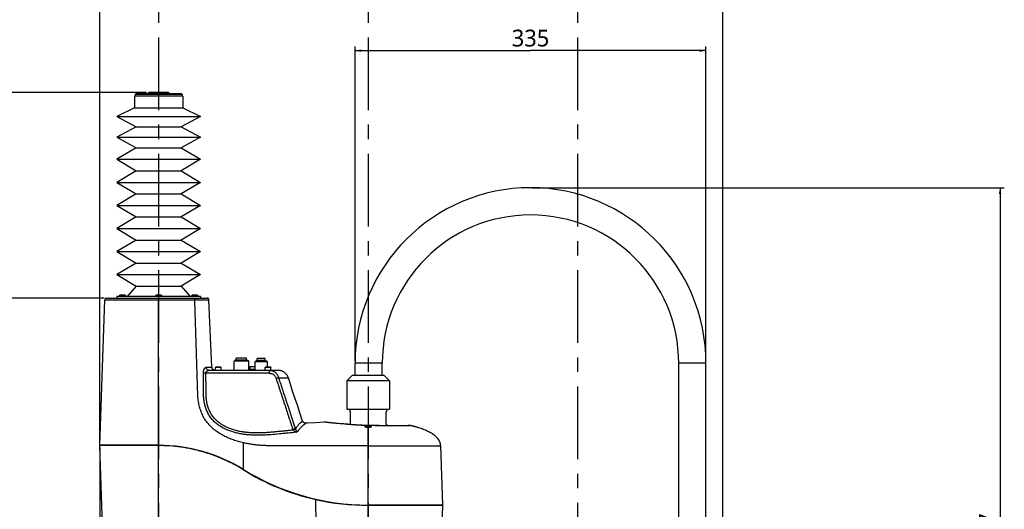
# Model space of a CAD drawing. Header units: millimetres. Extents: x 16 to 3344, y 34 to 2360.
# Tile 13 of 101: x 607 to 1547, y 730 to 1197. Entities that reach past the tile are written whole.
import ezdxf

# ---------------------------------------------------------------- set-up
doc = ezdxf.new("R2010")
doc.units = ezdxf.units.MM
doc.header["$LTSCALE"] = 185.02
doc.linetypes.add('CENTER', pattern=[0.6, 0.375, -0.075, 0.075, -0.075])
doc.layers.get('0').update_dxf_attribs({"linetype": 'CONTINUOUS'})
for name, color, linetype in [('BALLSCREW_PBL5', 7, 'CONTINUOUS'), ('BASE_ASM_PBL3', 7, 'CONTINUOUS'), ('BOX_PBL7', 7, 'CONTINUOUS'), ('DEFAULT_1', 7, 'CENTER'), ('FRONT_VIEW_VBL2', 7, 'CONTINUOUS'), ('TOP_ASM_PBL6', 7, 'CONTINUOUS')]:
    doc.layers.add(name, color=color, linetype=linetype)
doc.styles.get("Standard").update_dxf_attribs({"font": 'malgun.ttf'})
doc.dimstyles.new('DIMSTYLE_2', dxfattribs={"dimtxt": 16, "dimasz": 6, "dimexe": 1, "dimexo": 0.5, "dimgap": 1, "dimtad": 1, "dimdsep": 46, "dimtxsty": 'Standard', "dimblk": '_FILLED', "dimblk1": '_FILLED', "dimblk2": '_FILLED', "dimcen": 0.09, "dimclrt": 134, "dimazin": 2, "dimtp": 0.5, "dimtm": 0.5, "dimtfac": 1, "dimtofl": 0, "dimtmove": 0, "dimatfit": 3, "dimldrblk": '_FILLED', "dimfxl": 1, "dimtolj": 1, "dimarcsym": 0})
doc.dimstyles.new('DIMSTYLE_8', dxfattribs={"dimtxt": 16, "dimasz": 6, "dimexe": 1, "dimexo": 0.5, "dimgap": 1, "dimtad": 1, "dimdsep": 46, "dimtxsty": 'Standard', "dimblk": '_FILLED', "dimblk1": '_FILLED', "dimblk2": '_FILLED', "dimcen": 0.09, "dimclrt": 134, "dimazin": 2, "dimtp": 0.8, "dimtm": 0.8, "dimtfac": 1, "dimtofl": 0, "dimtmove": 0, "dimatfit": 3, "dimldrblk": '_FILLED', "dimfxl": 1, "dimtolj": 1, "dimarcsym": 0})

# ---------------------------------------------------------------- blocks, each defined once
blk = doc.blocks.new('_FILLED')
at = {"color": 0, "linetype": 'ByBlock'}
blk.add_solid([(0, 0), (-1, 0.2), (-1, -0.2)], dxfattribs=at)
blk = doc.blocks.new('*D17')
at = {"color": 134, "transparency": 16777216}
for p, q in [((1319.15, 1026.69), (1769.45, 1026.69)), ((1765.45, 1026.69), (1765.45, 698.19)), ((1765.45, 369.69), (1765.45, 698.19)), ((1428.15, 369.69), (1769.45, 369.69))]:
    blk.add_line(p, q, dxfattribs=at)
at = {"color": 134, "transparency": 16777216, "xscale": 6, "yscale": 6, "zscale": 6}
for p, rotation in [((1765.45, 1026.69), 90), ((1765.45, 369.69), 270)]:
    blk.add_blockref('_FILLED', p, dxfattribs=dict(at, rotation=rotation))
at = {"color": 134, "transparency": 16777216, "insert": (1745.45, 698.19), "char_height": 16, "width": 36.8, "attachment_point": 2, "rotation": 90, "line_spacing_factor": 0.9}
blk.add_mtext('657', dxfattribs=at)
blk = doc.blocks.new('*D22')
at = {"color": 134, "transparency": 16777216}
for p, q in [((950.65, 1117.49), (741.91, 1117.49)), ((745.91, 1117.49), (745.91, 743.59)), ((745.91, 369.69), (745.91, 743.59)), ((1285.65, 369.69), (741.91, 369.69))]:
    blk.add_line(p, q, dxfattribs=at)
at = {"color": 134, "transparency": 16777216, "xscale": 6, "yscale": 6, "zscale": 6}
for p, rotation in [((745.91, 1117.49), 90), ((745.91, 369.69), 270)]:
    blk.add_blockref('_FILLED', p, dxfattribs=dict(at, rotation=rotation))
at = {"color": 134, "transparency": 16777216, "insert": (725.91, 743.59), "char_height": 16, "width": 53.9259, "attachment_point": 2, "rotation": 90, "line_spacing_factor": 0.9}
blk.add_mtext('747.8', dxfattribs=at)
blk = doc.blocks.new('*D24')
at = {"color": 134, "transparency": 16777216}
for p, q in [((910.26, 921.29), (781.91, 921.29)), ((785.91, 921.29), (785.91, 645.49)), ((785.91, 369.69), (785.91, 645.49)), ((1285.65, 369.69), (781.91, 369.69))]:
    blk.add_line(p, q, dxfattribs=at)
at = {"color": 134, "transparency": 16777216, "xscale": 6, "yscale": 6, "zscale": 6}
for p, rotation in [((785.91, 921.29), 90), ((785.91, 369.69), 270)]:
    blk.add_blockref('_FILLED', p, dxfattribs=dict(at, rotation=rotation))
at = {"color": 134, "transparency": 16777216, "insert": (765.91, 645.49), "char_height": 16, "width": 53.9259, "attachment_point": 2, "rotation": 90, "line_spacing_factor": 0.9}
blk.add_mtext('551.6', dxfattribs=at)
blk = doc.blocks.new('*D27')
at = {"color": 134, "transparency": 16777216}
for p, q in [((905.91, 778.99), (905.91, 285.69)), ((1426.15, 367.69), (1426.15, 285.69)), ((905.91, 289.69), (1166.03, 289.69)), ((1426.15, 289.69), (1166.03, 289.69))]:
    blk.add_line(p, q, dxfattribs=at)
at = {"color": 134, "transparency": 16777216, "xscale": 6, "yscale": 6, "zscale": 6, "rotation": 180}
blk.add_blockref('_FILLED', (905.91, 289.69), dxfattribs=at)
at = {"color": 134, "transparency": 16777216, "xscale": 6, "yscale": 6, "zscale": 6}
blk.add_blockref('_FILLED', (1426.15, 289.69), dxfattribs=at)
at = {"color": 134, "transparency": 16777216, "insert": (1166.03, 309.69), "char_height": 16, "width": 66.1926, "attachment_point": 2, "line_spacing_factor": 0.9}
blk.add_mtext('520.24', dxfattribs=at)
blk = doc.blocks.new('*D25')
at = {"color": 134, "transparency": 16777216}
for p, q in [((905.91, 782.99), (905.91, 1241.49)), ((1500.65, 551.19), (1500.65, 1241.49)), ((905.91, 1237.49), (1203.28, 1237.49)), ((1500.65, 1237.49), (1203.28, 1237.49))]:
    blk.add_line(p, q, dxfattribs=at)
at = {"color": 134, "transparency": 16777216, "xscale": 6, "yscale": 6, "zscale": 6, "rotation": 180}
blk.add_blockref('_FILLED', (905.91, 1237.49), dxfattribs=at)
at = {"color": 134, "transparency": 16777216, "xscale": 6, "yscale": 6, "zscale": 6}
blk.add_blockref('_FILLED', (1500.65, 1237.49), dxfattribs=at)
at = {"color": 134, "transparency": 16777216, "insert": (1203.28, 1257.49), "char_height": 16, "width": 66.1926, "attachment_point": 2, "line_spacing_factor": 0.9}
blk.add_mtext('594.74', dxfattribs=at)
blk = doc.blocks.new('*D26')
at = {"color": 134, "transparency": 16777216}
for p, q in [((1149.65, 861.19), (1149.65, 1161.49)), ((1149.65, 1157.49), (1317.15, 1157.49)), ((1484.65, 1157.49), (1317.15, 1157.49)), ((1484.65, 861.19), (1484.65, 1161.49))]:
    blk.add_line(p, q, dxfattribs=at)
at = {"color": 134, "transparency": 16777216, "xscale": 6, "yscale": 6, "zscale": 6, "rotation": 180}
blk.add_blockref('_FILLED', (1149.65, 1157.49), dxfattribs=at)
at = {"color": 134, "transparency": 16777216, "xscale": 6, "yscale": 6, "zscale": 6}
blk.add_blockref('_FILLED', (1484.65, 1157.49), dxfattribs=at)
at = {"color": 134, "transparency": 16777216, "insert": (1317.15, 1177.49), "char_height": 16, "width": 36.8, "attachment_point": 2, "line_spacing_factor": 0.9}
blk.add_mtext('335', dxfattribs=at)
blk = doc.blocks.new('BASE_ASM_PBL3', base_point=(1307.68, 676.189))
at = {"layer": 'BASE_ASM_PBL3', "color": 134}
dim = blk.add_linear_dim(base=(1765.451, 1026.689), p1=(1427.651, 369.689), p2=(1318.651, 1026.689), angle=90, dimstyle='DIMSTYLE_8', dxfattribs=at)
dim.commit()
dim.dimension.update_dxf_attribs({"geometry": '*D17', "text_midpoint": (1765.451, 698.251), "dimtype": 160})
blk = doc.blocks.new('BALLSCREW_PBL5', base_point=(1006.78, 743.589))
at = {"layer": 'BALLSCREW_PBL5', "color": 7}
for p, q in [((939.151, 1113.989), (939.151, 1102.789)), ((985.151, 1113.989), (939.151, 1113.989)), ((939.651, 1115.489), (940.651, 1116.489)), ((939.651, 1115.489), (939.651, 1113.989)), ((984.651, 1115.489), (939.651, 1115.489)), ((940.651, 1116.489), (983.651, 1116.489)), ((952.651, 1117.489), (952.151, 1116.989)), ((952.151, 1116.489), (952.151, 1116.989)), ((972.151, 1116.989), (952.151, 1116.989)), ((971.651, 1117.489), (952.651, 1117.489)), ((971.651, 1117.489), (972.151, 1116.989)), ((972.151, 1116.489), (972.151, 1116.989)), ((984.651, 1115.489), (983.651, 1116.489)), ((984.651, 1115.489), (984.651, 1113.989)), ((985.151, 1113.989), (985.151, 1102.789)), ((939.151, 1102.789), (922.151, 1094.789)), ((939.151, 1102.789), (985.151, 1102.789)), ((985.151, 1102.789), (1002.151, 1094.789)), ((922.151, 1094.789), (940.651, 1084.789)), ((922.151, 1094.789), (1002.151, 1094.789)), ((1002.151, 1094.789), (983.651, 1084.789)), ((940.651, 1084.789), (922.151, 1074.789)), ((940.651, 1084.789), (983.651, 1084.789)), ((983.651, 1084.789), (1002.151, 1074.789)), ((922.151, 1074.789), (940.651, 1064.789)), ((922.151, 1074.789), (1002.151, 1074.789)), ((1002.151, 1074.789), (983.651, 1064.789)), ((940.651, 1064.789), (922.151, 1053.789)), ((940.651, 1064.789), (983.651, 1064.789)), ((983.651, 1064.789), (1002.151, 1053.789)), ((922.151, 1053.789), (940.651, 1042.789)), ((922.151, 1053.789), (1002.151, 1053.789)), ((1002.151, 1053.789), (983.651, 1042.789)), ((940.651, 1042.789), (922.151, 1031.789)), ((940.651, 1042.789), (983.651, 1042.789)), ((983.651, 1042.789), (1002.151, 1031.789)), ((922.151, 1031.789), (940.651, 1020.789)), ((922.151, 1031.789), (1002.151, 1031.789)), ((1002.151, 1031.789), (983.651, 1020.789)), ((940.651, 1020.789), (922.151, 1009.789)), ((940.651, 1020.789), (983.651, 1020.789)), ((983.651, 1020.789), (1002.151, 1009.789)), ((922.151, 1009.789), (940.651, 998.789)), ((922.151, 1009.789), (1002.151, 1009.789)), ((1002.151, 1009.789), (983.651, 998.789)), ((940.651, 998.789), (922.151, 987.789)), ((940.651, 998.789), (983.651, 998.789)), ((983.651, 998.789), (1002.151, 987.789)), ((922.151, 987.789), (940.651, 976.789)), ((922.151, 987.789), (1002.151, 987.789)), ((1002.151, 987.789), (983.651, 976.789)), ((940.651, 976.789), (922.151, 965.789)), ((940.651, 976.789), (983.651, 976.789)), ((983.651, 976.789), (1002.151, 965.789)), ((922.151, 965.789), (940.651, 954.789)), ((922.151, 965.789), (1002.151, 965.789)), ((1002.151, 965.789), (983.651, 954.789)), ((940.651, 954.789), (922.151, 943.789)), ((940.651, 954.789), (983.651, 954.789)), ((983.651, 954.789), (1002.151, 943.789)), ((922.151, 943.789), (940.651, 932.789)), ((922.151, 943.789), (1002.151, 943.789)), ((1002.151, 943.789), (983.651, 932.789)), ((940.651, 932.789), (932.151, 922.789)), ((940.651, 932.789), (983.651, 932.789)), ((983.651, 932.789), (992.151, 922.789)), ((922.151, 922.789), (922.151, 921.289)), ((1002.151, 922.789), (922.151, 922.789)), ((962.163, 921.289), (1002.151, 921.289)), ((1002.151, 922.789), (1002.151, 921.289))]:
    blk.add_line(p, q, dxfattribs=at)
at = {"layer": 'BALLSCREW_PBL5', "color": 134}
dim = blk.add_linear_dim(base=(745.91, 369.689), p1=(951.151, 1117.489), p2=(1286.151, 369.689), angle=270, dimstyle='DIMSTYLE_8', dxfattribs=at)
dim.commit()
dim.dimension.update_dxf_attribs({"geometry": '*D22', "text_midpoint": (745.91, 743.431), "dimtype": 160})
blk = doc.blocks.new('TOP_ASM_PBL6', base_point=(1096.03, 604.989))
at = {"layer": 'TOP_ASM_PBL6', "color": 7}
for p, q in [((912.258, 921.289), (1008.596, 921.289)), ((925.074, 924.289), (924.901, 923.989)), ((924.901, 923.989), (924.901, 922.789)), ((930.401, 923.989), (924.901, 923.989)), ((930.228, 924.289), (925.074, 924.289)), ((930.228, 924.289), (930.401, 923.989)), ((930.401, 923.989), (930.401, 922.789)), ((959.574, 924.289), (959.401, 923.989)), ((959.401, 923.989), (959.401, 922.789)), ((964.901, 923.989), (959.401, 923.989)), ((964.728, 924.289), (959.574, 924.289)), ((964.728, 924.289), (964.901, 923.989)), ((964.901, 923.989), (964.901, 922.789)), ((994.074, 924.289), (993.901, 923.989)), ((993.901, 923.989), (993.901, 922.789)), ((999.401, 923.989), (993.901, 923.989)), ((999.228, 924.289), (994.074, 924.289)), ((999.228, 924.289), (999.401, 923.989)), ((999.401, 923.989), (999.401, 922.789)), ((905.91, 780.989), (910.759, 919.841)), ((910.759, 919.841), (962.151, 919.841)), ((962.151, 683.989), (962.151, 919.841)), ((1013.055, 855.351), (1010.095, 919.858)), ((1007.37, 855.366), (1008.05, 855.368)), ((1007.37, 855.366), (1013.055, 855.351)), ((1008.05, 855.368), (1008.652, 855.368)), ((1008.652, 855.368), (1009.366, 855.369)), ((1009.366, 855.369), (1010.238, 855.368)), ((1010.238, 855.368), (1010.863, 855.367)), ((1010.863, 855.367), (1011.294, 855.366)), ((1011.294, 855.366), (1011.662, 855.363)), ((1011.662, 855.363), (1012.006, 855.36)), ((1012.006, 855.36), (1012.979, 855.352)), ((1016.651, 855.489), (1016.401, 855.239)), ((1021.651, 855.489), (1016.651, 855.489)), ((1021.651, 855.489), (1021.901, 855.239)), ((1034.151, 861.125), (1034.764, 861.739)), ((1034.151, 852.489), (1034.151, 861.125)), ((1048.151, 861.125), (1034.151, 861.125)), ((1047.537, 861.739), (1034.764, 861.739)), ((1036.301, 862.639), (1036.301, 864.139)), ((1046.001, 864.139), (1036.301, 864.139)), ((1036.301, 862.639), (1046.001, 862.639)), ((1037.751, 861.739), (1037.751, 862.639)), ((1044.551, 861.739), (1044.551, 862.639)), ((1046.001, 862.639), (1046.001, 864.139)), ((1048.151, 861.125), (1047.537, 861.739)), ((1048.151, 852.489), (1048.151, 861.125)), ((1049.645, 853.788), (1049.645, 856.187)), ((1049.645, 856.187), (1054.151, 856.187)), ((1054.151, 860.625), (1054.764, 861.239)), ((1054.151, 852.489), (1054.151, 860.625)), ((1066.151, 860.625), (1054.151, 860.625)), ((1065.537, 861.239), (1054.764, 861.239)), ((1056.301, 862.139), (1056.301, 863.639)), ((1064.001, 863.639), (1056.301, 863.639)), ((1056.301, 862.139), (1064.001, 862.139)), ((1057.751, 861.239), (1057.751, 862.139)), ((1062.551, 861.239), (1062.551, 862.139)), ((1064.151, 855.489), (1063.901, 855.239)), ((1064.001, 862.139), (1064.001, 863.639)), ((1069.151, 855.489), (1064.151, 855.489)), ((1066.151, 860.625), (1065.537, 861.239)), ((1066.151, 855.489), (1066.151, 860.625)), ((1069.151, 855.489), (1069.401, 855.239)), ((1067.621, 849.662), (1007.28, 849.662)), ((1010.154, 852.489), (1076.412, 852.489)), ((1013.049, 855.351), (1013.055, 855.351)), ((1015.851, 852.489), (1015.869, 852.494)), ((1015.874, 852.489), (1015.869, 852.495)), ((1016.401, 852.489), (1016.401, 855.239)), ((1021.901, 855.239), (1016.401, 855.239)), ((1021.901, 852.489), (1021.901, 855.239)), ((1054.151, 852.682), (1048.151, 852.682)), ((1054.151, 853.19), (1048.655, 853.19)), ((1049.645, 853.788), (1049.991, 853.788)), ((1049.899, 853.788), (1049.899, 853.19)), ((1049.991, 853.19), (1049.991, 853.788)), ((1063.901, 852.489), (1063.901, 855.239)), ((1069.401, 855.239), (1063.901, 855.239)), ((1067.632, 852.489), (1067.632, 852.489)), ((1069.401, 852.489), (1069.401, 855.239)), ((1076.665, 845.273), (1086.04, 845.272)), ((1122.652, 802.862), (1122.612, 802.87)), ((1122.612, 802.87), (1122.613, 802.869)), ((1122.612, 802.87), (1122.614, 802.869)), ((1122.739, 802.848), (1122.634, 802.866)), ((1138.557, 801.327), (1135.73, 801.562)), ((1140.567, 801.16), (1138.557, 801.327)), ((1162.151, 799.521), (1162.151, 799.838)), ((1188.794, 799.579), (1187.723, 799.581)), ((1189.758, 799.578), (1188.794, 799.579)), ((1190.63, 799.578), (1189.758, 799.578)), ((1191.421, 799.579), (1190.63, 799.578)), ((1192.142, 799.581), (1191.421, 799.579)), ((1192.8, 799.583), (1192.142, 799.581)), ((1193.403, 799.586), (1192.8, 799.583)), ((1193.955, 799.589), (1193.403, 799.586)), ((1194.463, 799.592), (1193.955, 799.589)), ((1194.935, 799.596), (1194.463, 799.592)), ((1195.373, 799.6), (1194.935, 799.596)), ((1195.778, 799.604), (1195.373, 799.6)), ((1196.321, 799.61), (1195.778, 799.604)), ((1196.818, 799.617), (1196.321, 799.61)), ((1197.209, 799.623), (1196.818, 799.617)), ((1197.641, 799.63), (1197.209, 799.623)), ((1198.025, 799.637), (1197.641, 799.63)), ((1198.372, 799.644), (1198.025, 799.637)), ((1198.685, 799.651), (1198.372, 799.644)), ((1198.968, 799.658), (1198.685, 799.651)), ((1199.224, 799.665), (1198.968, 799.658)), ((1199.5, 799.674), (1199.224, 799.665)), ((1199.742, 799.682), (1199.5, 799.674)), ((1199.916, 799.688), (1199.742, 799.682)), ((1200.038, 799.693), (1199.916, 799.688)), ((1200.12, 799.697), (1200.038, 799.693)), ((1200.195, 799.701), (1200.12, 799.697)), ((1200.263, 799.705), (1200.195, 799.701)), ((1200.325, 799.709), (1200.263, 799.705)), ((1200.381, 799.713), (1200.325, 799.709)), ((1200.415, 799.715), (1200.381, 799.713)), ((1200.446, 799.718), (1200.415, 799.715)), ((1200.476, 799.72), (1200.446, 799.718)), ((1200.504, 799.723), (1200.476, 799.72)), ((1200.531, 799.725), (1200.504, 799.723)), ((1200.569, 799.729), (1200.531, 799.725)), ((1200.605, 799.733), (1200.569, 799.729)), ((1200.637, 799.736), (1200.605, 799.733)), ((1200.668, 799.74), (1200.637, 799.736)), ((1200.696, 799.743), (1200.668, 799.74)), ((1200.722, 799.747), (1200.696, 799.743)), ((1200.746, 799.75), (1200.722, 799.747)), ((1200.768, 799.753), (1200.746, 799.75)), ((1200.799, 799.757), (1200.768, 799.753)), ((1200.963, 799.782), (1200.799, 799.757)), ((1201.002, 799.788), (1200.963, 799.782)), ((1201.046, 799.794), (1201.002, 799.788)), ((1201.077, 799.798), (1201.046, 799.794)), ((1201.111, 799.802), (1201.077, 799.798)), ((1201.147, 799.806), (1201.111, 799.802)), ((1201.185, 799.811), (1201.147, 799.806)), ((1201.222, 799.815), (1201.185, 799.811)), ((1201.259, 799.819), (1201.222, 799.815)), ((1201.297, 799.822), (1201.259, 799.819)), ((1201.334, 799.825), (1201.297, 799.822)), ((1201.372, 799.828), (1201.334, 799.825)), ((1201.41, 799.831), (1201.372, 799.828)), ((1201.449, 799.833), (1201.41, 799.831)), ((1201.489, 799.836), (1201.449, 799.833)), ((1201.631, 799.841), (1201.591, 799.84)), ((1201.67, 799.841), (1201.631, 799.841)), ((1201.709, 799.842), (1201.67, 799.841)), ((1201.747, 799.842), (1201.709, 799.842)), ((1201.783, 799.841), (1201.747, 799.842)), ((1201.819, 799.841), (1201.783, 799.841)), ((1201.853, 799.84), (1201.819, 799.841)), ((1201.886, 799.839), (1201.853, 799.84)), ((1201.919, 799.837), (1201.886, 799.839)), ((1201.949, 799.836), (1201.919, 799.837)), ((1201.979, 799.834), (1201.949, 799.836)), ((1202.008, 799.833), (1201.979, 799.834)), ((1202.037, 799.831), (1202.008, 799.833)), ((1202.065, 799.829), (1202.037, 799.831)), ((1202.093, 799.827), (1202.065, 799.829)), ((1202.12, 799.824), (1202.093, 799.827)), ((1202.146, 799.822), (1202.12, 799.824)), ((1202.172, 799.819), (1202.146, 799.822)), ((1202.197, 799.817), (1202.172, 799.819)), ((1202.221, 799.814), (1202.197, 799.817)), ((1202.244, 799.811), (1202.221, 799.814)), ((1202.267, 799.809), (1202.244, 799.811)), ((1202.287, 799.806), (1202.267, 799.809)), ((1202.314, 799.802), (1202.287, 799.806)), ((1202.337, 799.799), (1202.314, 799.802)), ((1202.342, 799.799), (1202.337, 799.799)), ((1162.151, 723.989), (1162.151, 797.923)), ((1225.386, 790.464), (1225.254, 790.566)), ((1225.657, 790.252), (1225.254, 790.566)), ((1225.522, 790.359), (1225.386, 790.464)), ((1225.657, 790.252), (1225.522, 790.359)), ((962.151, 780.989), (905.91, 780.989)), ((908.584, 704.419), (905.92, 780.678)), ((962.151, 780.678), (905.92, 780.678)), ((1043.061, 757.934), (1043.061, 783.293)), ((1162.151, 780.488), (1231.429, 780.488)), ((1229.206, 786.634), (1229.168, 786.686)), ((1229.247, 786.577), (1229.206, 786.634)), ((1229.304, 786.497), (1229.247, 786.577)), ((1230.836, 783.584), (1230.802, 783.682)), ((1230.861, 783.512), (1230.836, 783.584)), ((1230.881, 783.454), (1230.861, 783.512)), ((1233.402, 723.989), (1231.429, 780.488)), ((1111.993, 729.304), (1112.14, 704.419)), ((1233.402, 723.989), (1162.151, 723.989)), ((1162.151, 702.489), (1162.151, 723.678)), ((1233.391, 723.678), (1162.186, 723.678)), ((1232.718, 704.419), (1233.391, 723.678))]:
    blk.add_line(p, q, dxfattribs=at)
for points in [[(1010.095, 919.858), (1010.09, 919.923), (1010.078, 920.023), (1010.059, 920.122), (1010.033, 920.22), (1010.001, 920.316), (1009.962, 920.409), (1009.917, 920.5), (1009.866, 920.587), (1009.81, 920.67), (1009.748, 920.75), (1009.681, 920.825), (1009.608, 920.896), (1009.532, 920.962), (1009.451, 921.022), (1009.366, 921.077), (1009.277, 921.125), (1009.186, 921.168), (1009.092, 921.205), (1008.995, 921.235), (1008.897, 921.258), (1008.798, 921.275), (1008.697, 921.286), (1008.596, 921.289)], [(1015.869, 852.495), (1015.72, 852.507), (1015.551, 852.531), (1015.384, 852.564), (1015.219, 852.607), (1015.057, 852.659), (1014.898, 852.72), (1014.743, 852.79), (1014.592, 852.869), (1014.445, 852.956), (1014.304, 853.051), (1014.169, 853.154), (1014.039, 853.265), (1013.916, 853.382), (1013.8, 853.507), (1013.691, 853.638), (1013.59, 853.775), (1013.497, 853.917), (1013.412, 854.065), (1013.335, 854.217), (1013.267, 854.373), (1013.209, 854.533), (1013.159, 854.696), (1013.119, 854.862), (1013.088, 855.029), (1013.066, 855.198), (1013.055, 855.351)], [(1015.851, 852.489), (1015.856, 852.489), (1015.861, 852.491), (1015.864, 852.492), (1015.867, 852.493), (1015.869, 852.494), (1015.869, 852.495)], [(1086.04, 845.272), (1085.922, 845.634), (1085.78, 846.014), (1085.618, 846.396), (1085.437, 846.777), (1085.236, 847.157), (1085.016, 847.533), (1084.778, 847.903), (1084.522, 848.267), (1084.25, 848.622), (1083.961, 848.967), (1083.658, 849.299), (1083.341, 849.619), (1083.013, 849.924), (1082.673, 850.214), (1082.323, 850.488), (1081.964, 850.745), (1081.598, 850.985), (1081.225, 851.208), (1080.846, 851.412), (1080.461, 851.599), (1080.072, 851.768), (1079.679, 851.919), (1079.282, 852.053), (1078.881, 852.168), (1078.477, 852.266), (1078.07, 852.346), (1077.66, 852.408), (1077.247, 852.453), (1076.831, 852.48), (1076.412, 852.489)], [(1099.618, 804.123), (1096.997, 811.985), (1094.585, 819.19), (1092.26, 826.116), (1090.036, 832.767), (1087.95, 839.155), (1086.04, 845.272)], [(1102.645, 802.075), (1102.489, 802.07), (1102.317, 802.073), (1102.145, 802.086), (1101.974, 802.11), (1101.805, 802.143), (1101.638, 802.185), (1101.474, 802.238), (1101.313, 802.299), (1101.156, 802.37), (1101.003, 802.45), (1100.855, 802.538), (1100.712, 802.634), (1100.575, 802.739), (1100.444, 802.851), (1100.32, 802.971), (1100.203, 803.098), (1100.094, 803.231), (1099.992, 803.37), (1099.899, 803.515), (1099.814, 803.665), (1099.737, 803.819), (1099.67, 803.978), (1099.618, 804.123)], [(1121.687, 802.947), (1119.926, 802.887), (1111.749, 802.558), (1104.159, 802.165), (1102.645, 802.076)], [(1135.73, 801.562), (1133.985, 801.708), (1133.155, 801.778), (1132.354, 801.846), (1131.58, 801.913), (1130.832, 801.979), (1130.109, 802.043), (1129.412, 802.107), (1128.745, 802.169), (1128.109, 802.23), (1127.507, 802.289), (1126.938, 802.346), (1126.404, 802.401), (1125.903, 802.454), (1125.436, 802.505), (1125.003, 802.553), (1124.606, 802.599), (1124.244, 802.642), (1123.919, 802.683), (1123.629, 802.72), (1123.375, 802.754), (1123.155, 802.785), (1122.973, 802.811), (1122.83, 802.833), (1122.724, 802.85)], [(1162.151, 799.838), (1161.1, 799.843), (1159.971, 799.867), (1158.799, 799.913), (1157.601, 799.976), (1156.394, 800.044), (1155.187, 800.114), (1153.992, 800.182), (1152.816, 800.251), (1151.654, 800.324), (1150.5, 800.4), (1149.348, 800.479), (1148.201, 800.56), (1147.063, 800.644), (1145.939, 800.73), (1144.83, 800.816), (1143.738, 800.902), (1142.662, 800.989), (1141.605, 801.075), (1140.567, 801.16)], [(1187.723, 799.581), (1186.518, 799.585), (1185.852, 799.588), (1185.144, 799.592), (1184.394, 799.596), (1183.6, 799.6), (1182.728, 799.606), (1181.739, 799.613), (1180.667, 799.621), (1179.585, 799.63), (1178.49, 799.64), (1177.376, 799.651), (1176.233, 799.662), (1175.064, 799.674), (1173.879, 799.688), (1172.691, 799.703), (1171.511, 799.721), (1170.342, 799.743), (1169.186, 799.768), (1168.046, 799.794), (1166.919, 799.817), (1165.776, 799.834), (1164.583, 799.841), (1163.356, 799.84), (1162.151, 799.838)], [(1201.591, 799.84), (1201.57, 799.839), (1201.55, 799.838), (1201.529, 799.837), (1201.489, 799.836)], [(1230.802, 783.682), (1230.781, 783.739), (1230.759, 783.8), (1230.735, 783.865), (1230.709, 783.932), (1230.682, 784.001), (1230.654, 784.071), (1230.625, 784.143), (1230.594, 784.217), (1230.562, 784.294), (1230.527, 784.374), (1230.489, 784.458), (1230.449, 784.547), (1230.406, 784.639), (1230.359, 784.736), (1230.309, 784.837), (1230.256, 784.942), (1230.2, 785.051), (1230.138, 785.166), (1230.072, 785.286), (1230.003, 785.409), (1229.933, 785.529), (1229.865, 785.642), (1229.8, 785.75), (1229.737, 785.85), (1229.677, 785.945), (1229.619, 786.034), (1229.565, 786.117), (1229.513, 786.194), (1229.465, 786.266), (1229.419, 786.333), (1229.377, 786.393), (1229.304, 786.497)]]:
    blk.add_lwpolyline(points, dxfattribs=at)
for centre, radius, start, end in [((912.258, 919.789), 1.5, 90, 178.000004), ((1048.655, 852.682), 0.508, 90, 172.95412), ((1121.817, 798.936), 4.013, 78.574652, 91.860004), ((1201.782, 795.837), 4.001, 77.840761, 81.949057), ((1183.244, 709.789), 92.023, 77.187363, 77.842042), ((1095.641, 797.802), 5.66, 198.184467, 204.224676), ((906.22, 780.689), 0.3, 90, 182), ((962.15, 627.487), 153.502, 58.190381, 89.9998), ((1162.126, 949.859), 226.181, 238.181123, 257.193926), ((1162.186, 949.989), 226, 238.190181, 269.991128), ((1162.186, 950.427), 226.748, 257.211152, 269.991243), ((1233.091, 723.689), 0.3, 358, 90)]:
    blk.add_arc(centre, radius, start, end, dxfattribs=at)
for points, knots in [([(962.163, 921.289), (962.163, 921.289), (962.162, 921.286), (962.161, 921.281), (962.16, 921.272), (962.158, 921.254), (962.157, 921.223), (962.155, 921.175), (962.153, 921.115), (962.152, 921.043), (962.15, 920.959), (962.148, 920.827), (962.146, 920.639), (962.145, 920.392), (962.146, 920.122), (962.145, 919.936), (962.151, 919.841)], [0, 0, 0, 0, 0.0014056, 0.0050563, 0.0110505, 0.0193919, 0.0430541, 0.0758453, 0.11747, 0.1675482, 0.2256203, 0.2911531, 0.4421257, 0.6149224, 0.8031957, 1, 1, 1, 1]), ([(996.68, 921.289), (996.677, 921.289), (996.672, 921.277), (996.668, 921.258), (996.662, 921.222), (996.658, 921.176), (996.653, 921.115), (996.646, 921.011), (996.639, 920.854), (996.632, 920.638), (996.628, 920.437), (996.627, 920.262), (996.626, 920.076), (996.632, 919.935), (996.624, 919.84)], [0, 0, 0, 0, 0.0062412, 0.0210016, 0.0448763, 0.0777752, 0.1194403, 0.1695088, 0.2929762, 0.4436795, 0.6160784, 0.7084597, 0.8038403, 1, 1, 1, 1]), ([(962.151, 919.841), (965.025, 919.841), (976.518, 919.841), (988.011, 919.841), (996.631, 919.843)], [0, 0, 0, 0, 0.2500189, 1, 1, 1, 1]), ([(996.631, 919.841), (996.704, 919.849), (996.847, 919.879), (997.064, 919.909), (997.28, 919.925), (997.566, 919.926), (997.918, 919.912), (998.331, 919.89), (998.733, 919.876), (999.119, 919.872), (999.488, 919.868), (999.945, 919.862), (1000.477, 919.857), (1001.241, 919.856), (1002.083, 919.858), (1002.983, 919.859), (1003.962, 919.861), (1004.995, 919.862), (1006.059, 919.862), (1006.93, 919.862), (1007.64, 919.862), (1008.208, 919.861), (1008.66, 919.86), (1009.025, 919.86), (1009.328, 919.859), (1009.55, 919.858), (1009.706, 919.858), (1009.804, 919.858), (1009.889, 919.858), (1009.959, 919.858), (1010.009, 919.858), (1010.041, 919.858), (1010.06, 919.858), (1010.074, 919.858), (1010.085, 919.858), (1010.091, 919.857), (1010.094, 919.858), (1010.095, 919.858)], [0, 0, 0, 0, 0.0162623, 0.032518, 0.0486663, 0.0646338, 0.0961308, 0.1269684, 0.1568763, 0.1856103, 0.2129883, 0.2389777, 0.2874162, 0.3316827, 0.4091365, 0.4749026, 0.5320013, 0.6273451, 0.7048473, 0.7690651, 0.8212886, 0.8628547, 0.8956412, 0.9219263, 0.9441322, 0.963204, 0.97144, 0.9787375, 0.9850437, 0.9903074, 0.994482, 0.9961451, 0.997517, 0.9985941, 0.9993715, 0.9998421, 1, 1, 1, 1]), ([(1043.061, 783.293), (1042.251, 783.473), (1040.636, 783.862), (1038.233, 784.517), (1035.849, 785.24), (1032.701, 786.301), (1029.605, 787.511), (1026.579, 788.88), (1023.604, 790.358), (1020.718, 792.011), (1017.95, 793.848), (1015.943, 795.325), (1014.014, 796.903), (1012.174, 798.586), (1010.441, 800.377), (1008.823, 802.275), (1007.331, 804.272), (1005.516, 807.056), (1003.964, 810.004), (1002.688, 813.072), (1001.858, 815.423), (1001.161, 817.817), (1000.596, 820.246), (1000.144, 822.698), (999.808, 825.169), (999.642, 827.24), (999.556, 828.9), (999.505, 830.145), (999.46, 831.391), (999.421, 832.636), (999.382, 833.882), (999.329, 835.543), (999.263, 837.62), (999.157, 840.942), (999.023, 845.094), (998.864, 850.078), (998.705, 855.061), (998.545, 860.044), (998.386, 865.027), (998.173, 871.672), (997.907, 879.977), (997.588, 889.943), (997.269, 899.91), (996.95, 909.876), (996.738, 916.52), (996.631, 919.843)], [0, 0, 0, 0, 0.0156154, 0.0312313, 0.0468474, 0.0624638, 0.0936934, 0.1093109, 0.1249287, 0.1561585, 0.1717773, 0.1873962, 0.2030154, 0.2186347, 0.2342541, 0.2498739, 0.2654942, 0.2811152, 0.3123446, 0.3279678, 0.3435917, 0.3592163, 0.3748417, 0.390468, 0.4060946, 0.4217219, 0.4295363, 0.4373508, 0.4451653, 0.4529799, 0.4607945, 0.468609, 0.4842382, 0.4998673, 0.5311256, 0.5623838, 0.5936421, 0.6249004, 0.6561587, 0.687417, 0.7499335, 0.8124501, 0.8749667, 0.9374834, 1, 1, 1, 1]), ([(1004.828, 849.707), (1004.825, 849.894), (1004.832, 850.268), (1004.871, 850.823), (1004.942, 851.365), (1005.072, 852.051), (1005.291, 852.847), (1005.636, 853.696), (1006.03, 854.395), (1006.401, 854.859), (1006.71, 855.124), (1006.93, 855.261), (1007.15, 855.345), (1007.298, 855.366), (1007.37, 855.366)], [0, 0, 0, 0, 0.0852906, 0.1696369, 0.2524883, 0.333305, 0.4868164, 0.6263557, 0.7483617, 0.8503334, 0.8938068, 0.932633, 0.9676041, 1, 1, 1, 1]), ([(1010.154, 852.489), (1009.977, 852.489), (1009.62, 852.526), (1009.105, 852.69), (1008.629, 852.956), (1008.068, 853.435), (1007.546, 854.236), (1007.384, 854.988), (1007.37, 855.366)], [0, 0, 0, 0, 0.1208153, 0.2423086, 0.36505, 0.4894157, 0.7421941, 1, 1, 1, 1]), ([(1093.78, 793.379), (1091.07, 793.123), (1087.007, 792.729), (1081.589, 792.198), (1076.172, 791.673), (1070.753, 791.152), (1065.321, 790.793), (1061.242, 790.612), (1057.16, 790.543), (1053.757, 790.593), (1051.038, 790.706), (1049.001, 790.831), (1047.305, 790.971), (1045.951, 791.1), (1044.598, 791.249), (1042.912, 791.478), (1040.897, 791.8), (1038.89, 792.178), (1036.232, 792.759), (1032.942, 793.635), (1027.791, 795.387), (1022.846, 797.728), (1018.324, 800.763), (1015.21, 803.412), (1012.464, 806.441), (1010.139, 809.804), (1008.261, 813.433), (1007.068, 816.622), (1006.327, 819.238), (1005.874, 821.227), (1005.52, 823.235), (1005.257, 825.257), (1005.114, 826.95), (1005.046, 828.308), (1005.016, 829.326), (1005, 830.345), (1004.987, 831.704), (1004.984, 833.402), (1004.974, 835.441), (1004.952, 838.158), (1004.924, 841.555), (1004.88, 845.631), (1004.846, 848.348), (1004.828, 849.707)], [0, 0, 0, 0, 0.0625458, 0.0938187, 0.1250915, 0.1876362, 0.2189089, 0.2501811, 0.2814529, 0.3127241, 0.3283602, 0.3439962, 0.3596321, 0.3674501, 0.3752681, 0.3909036, 0.4065391, 0.4221744, 0.4378097, 0.4690753, 0.5003382, 0.5627914, 0.5940384, 0.6252769, 0.6565081, 0.6877351, 0.7189594, 0.750182, 0.7657985, 0.7814143, 0.7970296, 0.8126444, 0.8282591, 0.8360667, 0.8438738, 0.8516805, 0.8594868, 0.8750994, 0.8907114, 0.9063239, 0.9375489, 0.9687743, 1, 1, 1, 1]), ([(1007.28, 849.662), (1006.82, 849.656), (1006.162, 849.657), (1005.345, 849.678), (1004.988, 849.695), (1004.828, 849.707)], [0, 0, 0, 0, 0.5630716, 0.8043607, 1, 1, 1, 1]), ([(1007.28, 849.662), (1007.275, 849.885), (1007.336, 850.326), (1007.604, 850.912), (1007.969, 851.395), (1008.382, 851.786), (1008.818, 852.091), (1009.391, 852.379), (1009.856, 852.489), (1010.154, 852.489)], [0, 0, 0, 0, 0.1525374, 0.2978275, 0.4346432, 0.5632355, 0.6838032, 0.7964722, 1, 1, 1, 1]), ([(1090.479, 795.479), (1089.197, 795.349), (1086.632, 795.086), (1082.784, 794.688), (1078.937, 794.291), (1075.09, 793.892), (1071.241, 793.512), (1067.387, 793.186), (1063.527, 792.94), (1059.662, 792.785), (1056.438, 792.747), (1053.86, 792.781), (1051.927, 792.839), (1049.995, 792.935), (1048.066, 793.071), (1046.46, 793.214), (1045.179, 793.354), (1044.219, 793.474), (1043.262, 793.609), (1041.987, 793.803), (1040.399, 794.077), (1038.503, 794.459), (1035.991, 795.041), (1032.887, 795.913), (1029.242, 797.213), (1025.709, 798.794), (1022.331, 800.684), (1019.164, 802.91), (1016.282, 805.498), (1013.775, 808.451), (1011.687, 811.711), (1010.035, 815.211), (1009.011, 818.268), (1008.393, 820.768), (1008.025, 822.664), (1007.746, 824.575), (1007.583, 826.176), (1007.498, 827.461), (1007.443, 828.747), (1007.416, 830.356), (1007.409, 832.286), (1007.408, 834.217), (1007.398, 836.148), (1007.381, 838.722), (1007.358, 841.939), (1007.323, 845.801), (1007.295, 848.375), (1007.28, 849.662)], [0, 0, 0, 0, 0.0312742, 0.0625484, 0.0938225, 0.1250967, 0.1563712, 0.1876454, 0.21892, 0.2501944, 0.2814686, 0.297106, 0.3127436, 0.328381, 0.3440183, 0.3596554, 0.3674741, 0.3752926, 0.3831112, 0.3909299, 0.4065664, 0.4222027, 0.4378386, 0.469105, 0.5003678, 0.5316258, 0.5628772, 0.59412, 0.6253517, 0.6565739, 0.6877907, 0.7190047, 0.7502177, 0.7658294, 0.7814408, 0.7970521, 0.812663, 0.8204688, 0.8282747, 0.843886, 0.8594974, 0.8751088, 0.8907202, 0.9063316, 0.9375544, 0.9687772, 1, 1, 1, 1]), ([(1067.62, 852.489), (1067.621, 852.489), (1067.623, 852.487), (1067.623, 852.485), (1067.623, 852.484)], [0, 0, 0, 0, 0.6381829, 1, 1, 1, 1]), ([(1067.623, 852.484), (1067.624, 852.48), (1067.623, 852.471), (1067.624, 852.454), (1067.624, 852.43), (1067.624, 852.387), (1067.624, 852.318), (1067.624, 852.219), (1067.623, 852.096), (1067.623, 851.891), (1067.622, 851.587), (1067.621, 851.172), (1067.621, 850.703), (1067.621, 850.193), (1067.621, 849.841), (1067.621, 849.662)], [0, 0, 0, 0, 0.0038983, 0.0099807, 0.0182368, 0.0286493, 0.0558533, 0.0913681, 0.1349001, 0.1860895, 0.3096879, 0.4580847, 0.6263835, 0.8090308, 1, 1, 1, 1]), ([(1067.621, 849.662), (1068.002, 849.662), (1068.764, 849.626), (1069.892, 849.422), (1070.971, 849.03), (1071.946, 848.419), (1072.76, 847.609), (1073.403, 846.66), (1073.903, 845.631), (1074.168, 844.917), (1074.289, 844.557)], [0, 0, 0, 0, 0.1251537, 0.2502522, 0.3752616, 0.5001803, 0.6250772, 0.7500144, 0.8749953, 1, 1, 1, 1]), ([(1067.632, 852.489), (1068.158, 852.489), (1069.208, 852.429), (1070.752, 852.109), (1072.211, 851.518), (1073.519, 850.643), (1074.618, 849.516), (1075.488, 848.201), (1076.156, 846.77), (1076.504, 845.775), (1076.665, 845.273)], [0, 0, 0, 0, 0.1255184, 0.2505206, 0.3749988, 0.4992072, 0.6235933, 0.748489, 0.8739819, 1, 1, 1, 1]), ([(1076.665, 845.273), (1076.513, 845.236), (1076.17, 845.144), (1075.375, 844.911), (1074.737, 844.706), (1074.289, 844.557)], [0, 0, 0, 0, 0.1894397, 0.4292766, 1, 1, 1, 1]), ([(1074.289, 844.557), (1075.641, 840.52), (1078.313, 832.436), (1082.288, 820.3), (1086.273, 808.167), (1088.933, 800.079), (1090.264, 796.035)], [0, 0, 0, 0, 0.2500005, 0.5000002, 0.7500001, 1, 1, 1, 1]), ([(1076.665, 845.272), (1078.008, 841.232), (1080.68, 833.145), (1086.008, 816.967), (1090.009, 804.834), (1092.678, 796.746)], [0, 0, 0, 0, 0.2499728, 0.4999851, 1, 1, 1, 1]), ([(1099.618, 804.123), (1099.617, 804.124), (1099.616, 804.118), (1099.613, 804.115), (1099.608, 804.104), (1099.6, 804.091), (1099.591, 804.074), (1099.574, 804.046), (1099.546, 804.003), (1099.504, 803.946), (1099.451, 803.88), (1099.386, 803.806), (1099.31, 803.724), (1099.221, 803.635), (1099.078, 803.501), (1098.865, 803.317), (1098.561, 803.079), (1098.195, 802.813), (1097.761, 802.506), (1097.262, 802.128), (1096.698, 801.646), (1096.07, 801.026), (1095.372, 800.235), (1094.59, 799.251), (1093.69, 798.06), (1093.037, 797.205), (1092.678, 796.746)], [0, 0, 0, 0, 0.0002118, 0.000859, 0.0019311, 0.0034174, 0.0053069, 0.0075829, 0.0132233, 0.0202155, 0.0285242, 0.0381599, 0.049133, 0.0614575, 0.0751525, 0.1068001, 0.1444327, 0.1885905, 0.240241, 0.300946, 0.3727909, 0.4583708, 0.5607347, 0.6830981, 0.8284383, 1, 1, 1, 1]), ([(1102.645, 802.075), (1102.644, 802.074), (1102.643, 802.071), (1102.639, 802.065), (1102.633, 802.053), (1102.624, 802.038), (1102.613, 802.019), (1102.593, 801.987), (1102.56, 801.939), (1102.51, 801.876), (1102.447, 801.802), (1102.371, 801.72), (1102.243, 801.592), (1102.044, 801.414), (1101.754, 801.181), (1101.395, 800.918), (1100.959, 800.619), (1100.444, 800.261), (1099.849, 799.802), (1099.172, 799.203), (1098.408, 798.426), (1097.537, 797.446), (1096.727, 796.497), (1095.98, 795.642), (1095.066, 794.639), (1094.318, 793.884), (1093.779, 793.378)], [0, 0, 0, 0, 0.0002179, 0.0008391, 0.0018598, 0.0032733, 0.0050595, 0.0071945, 0.0124346, 0.0189304, 0.0266703, 0.0356586, 0.0459038, 0.070239, 0.0999468, 0.1353969, 0.1773149, 0.2270354, 0.2864525, 0.3579362, 0.4443374, 0.5486205, 0.6735624, 0.7445126, 0.8220082, 1, 1, 1, 1]), ([(1162.151, 799.748), (1161.82, 799.748), (1161.158, 799.75), (1159.836, 799.775), (1158.189, 799.853), (1156.223, 799.971), (1154.271, 800.086), (1152.338, 800.202), (1150.431, 800.33), (1148.553, 800.465), (1146.12, 800.65), (1143.184, 800.888), (1139.804, 801.174), (1136.636, 801.445), (1133.705, 801.693), (1131.041, 801.921), (1129.001, 802.105), (1127.523, 802.247), (1126.538, 802.345), (1125.638, 802.438), (1124.827, 802.526), (1124.106, 802.608), (1123.477, 802.684), (1123.012, 802.744), (1122.687, 802.789), (1122.479, 802.818), (1122.296, 802.845), (1122.136, 802.869), (1122.001, 802.891), (1121.904, 802.907), (1121.839, 802.918), (1121.799, 802.925), (1121.765, 802.932), (1121.738, 802.937), (1121.716, 802.941), (1121.702, 802.944), (1121.694, 802.946), (1121.69, 802.946), (1121.688, 802.947), (1121.687, 802.947), (1121.687, 802.947)], [0, 0, 0, 0, 0.0244658, 0.0489145, 0.0976973, 0.1462486, 0.1944548, 0.2421685, 0.2892787, 0.33568, 0.3812615, 0.469548, 0.5533296, 0.6318774, 0.704514, 0.7705978, 0.8294175, 0.8558816, 0.8802882, 0.9025807, 0.922697, 0.9405842, 0.9561942, 0.9694839, 0.9752463, 0.980415, 0.9849865, 0.9889572, 0.9923235, 0.9950824, 0.9962333, 0.9972315, 0.9980768, 0.9987687, 0.9993072, 0.999692, 0.9998267, 0.999923, 0.9999807, 1, 1, 1, 1]), ([(1159.151, 798.824), (1159.151, 798.849), (1159.161, 798.903), (1159.206, 798.978), (1159.279, 799.048), (1159.422, 799.143), (1159.669, 799.244), (1160.038, 799.341), (1160.488, 799.418), (1161.2, 799.498), (1161.763, 799.521), (1162.151, 799.521)], [0, 0, 0, 0, 0.02389, 0.0500679, 0.0807527, 0.1172783, 0.2100053, 0.3295125, 0.4733857, 0.6371682, 1, 1, 1, 1]), ([(1202.624, 799.748), (1202.624, 799.748), (1202.623, 799.749), (1202.621, 799.749), (1202.617, 799.749), (1202.609, 799.75), (1202.595, 799.751), (1202.573, 799.752), (1202.546, 799.752), (1202.512, 799.75), (1202.473, 799.747), (1202.408, 799.738), (1202.313, 799.723), (1202.181, 799.701), (1202.025, 799.678), (1201.844, 799.656), (1201.639, 799.636), (1201.319, 799.61), (1200.859, 799.588), (1200.238, 799.568), (1199.524, 799.548), (1198.72, 799.531), (1197.829, 799.515), (1196.851, 799.502), (1195.789, 799.491), (1194.646, 799.482), (1192.968, 799.474), (1190.69, 799.47), (1187.755, 799.475), (1184.574, 799.491), (1181.176, 799.515), (1178.224, 799.543), (1175.78, 799.569), (1173.894, 799.59), (1171.98, 799.617), (1170.043, 799.657), (1168.087, 799.704), (1166.116, 799.747), (1164.136, 799.755), (1162.813, 799.748), (1162.151, 799.748)], [0, 0, 0, 0, 0.000019, 0.0000767, 0.0001725, 0.0003064, 0.0006868, 0.0012163, 0.0018942, 0.0027211, 0.0036981, 0.0048265, 0.007538, 0.0108497, 0.014754, 0.0192462, 0.0243243, 0.0299865, 0.0430546, 0.0584303, 0.0760749, 0.0959467, 0.1179983, 0.1421769, 0.1684242, 0.1966774, 0.2268682, 0.2927674, 0.3654861, 0.4443224, 0.5285145, 0.6172491, 0.6630534, 0.7096691, 0.7569851, 0.8048883, 0.8532604, 0.9019814, 0.9509321, 1, 1, 1, 1]), ([(1162.151, 799.521), (1162.539, 799.521), (1163.104, 799.497), (1163.817, 799.406), (1164.267, 799.316), (1164.634, 799.206), (1164.881, 799.094), (1165.023, 798.992), (1165.095, 798.918), (1165.14, 798.841), (1165.151, 798.786), (1165.151, 798.76)], [0, 0, 0, 0, 0.3611769, 0.5242317, 0.6676558, 0.7872496, 0.8807514, 0.9178756, 0.9491979, 0.9758988, 1, 1, 1, 1]), ([(1206.651, 798.76), (1206.459, 798.811), (1206.082, 798.91), (1205.533, 799.053), (1205.097, 799.165), (1204.773, 799.247), (1204.554, 799.302), (1204.355, 799.351), (1204.177, 799.395), (1204.023, 799.433), (1203.911, 799.46), (1203.834, 799.478), (1203.786, 799.489), (1203.746, 799.499), (1203.713, 799.507), (1203.69, 799.512), (1203.675, 799.515), (1203.666, 799.517), (1203.66, 799.519), (1203.655, 799.52), (1203.653, 799.521), (1203.651, 799.521), (1203.651, 799.521)], [0, 0, 0, 0, 0.1922766, 0.3778163, 0.5498989, 0.6288275, 0.701949, 0.7685044, 0.8277814, 0.8791282, 0.9219672, 0.9400396, 0.9558091, 0.9692301, 0.9802638, 0.9888785, 0.9922708, 0.9950498, 0.9972134, 0.9987602, 0.9996892, 1, 1, 1, 1]), ([(1092.678, 796.746), (1092.525, 796.711), (1092.179, 796.621), (1091.372, 796.39), (1090.721, 796.185), (1090.264, 796.035)], [0, 0, 0, 0, 0.1865985, 0.4259179, 1, 1, 1, 1]), ([(1092.743, 796.42), (1092.596, 796.368), (1092.267, 796.242), (1091.51, 795.934), (1090.904, 795.67), (1090.479, 795.479)], [0, 0, 0, 0, 0.1906612, 0.4306202, 1, 1, 1, 1]), ([(1090.479, 795.479), (1090.703, 795.208), (1091.205, 794.727), (1092.039, 794.147), (1092.899, 793.697), (1093.489, 793.469), (1093.781, 793.379)], [0, 0, 0, 0, 0.2660768, 0.522883, 0.7680692, 1, 1, 1, 1]), ([(1092.678, 796.746), (1092.689, 796.664), (1092.709, 796.555), (1092.736, 796.447), (1092.743, 796.42)], [0, 0, 0, 0, 0.7488487, 1, 1, 1, 1]), ([(1092.743, 796.42), (1092.901, 795.828), (1093.217, 794.803), (1093.593, 793.797), (1093.779, 793.378)], [0, 0, 0, 0, 0.5720046, 1, 1, 1, 1]), ([(1162.151, 797.923), (1161.952, 797.923), (1161.561, 797.935), (1160.996, 797.991), (1160.48, 798.081), (1160.031, 798.198), (1159.665, 798.336), (1159.42, 798.468), (1159.279, 798.581), (1159.207, 798.66), (1159.162, 798.741), (1159.151, 798.797), (1159.151, 798.824)], [0, 0, 0, 0, 0.1827047, 0.3581942, 0.5199951, 0.6628651, 0.7829761, 0.8780689, 0.9162082, 0.9484881, 0.9758393, 1, 1, 1, 1]), ([(1165.151, 798.76), (1165.151, 798.734), (1165.14, 798.678), (1165.095, 798.599), (1165.023, 798.523), (1164.881, 798.416), (1164.635, 798.295), (1164.268, 798.171), (1163.819, 798.067), (1163.303, 797.986), (1162.739, 797.935), (1162.35, 797.923), (1162.151, 797.923)], [0, 0, 0, 0, 0.0241542, 0.0511461, 0.0828815, 0.120441, 0.2146389, 0.3344867, 0.4776917, 0.6401836, 0.8164813, 1, 1, 1, 1]), ([(1209.651, 797.923), (1209.651, 797.923), (1209.649, 797.924), (1209.647, 797.924), (1209.642, 797.926), (1209.635, 797.928), (1209.627, 797.931), (1209.612, 797.935), (1209.589, 797.942), (1209.555, 797.952), (1209.515, 797.964), (1209.467, 797.978), (1209.39, 798.001), (1209.278, 798.034), (1209.124, 798.079), (1208.946, 798.13), (1208.747, 798.187), (1208.529, 798.248), (1208.205, 798.339), (1207.77, 798.459), (1207.221, 798.608), (1206.843, 798.709), (1206.651, 798.76)], [0, 0, 0, 0, 0.0003124, 0.0012543, 0.0028246, 0.0050219, 0.0078441, 0.0112885, 0.020031, 0.0312184, 0.0448118, 0.0607651, 0.0790255, 0.1222256, 0.1738751, 0.2333628, 0.3000189, 0.3731279, 0.4519397, 0.623548, 0.8084315, 1, 1, 1, 1]), ([(1225.254, 790.566), (1224.679, 791.004), (1223.494, 791.832), (1221.641, 792.953), (1219.731, 793.969), (1217.121, 795.21), (1213.771, 796.57), (1211.031, 797.498), (1209.651, 797.923)], [0, 0, 0, 0, 0.1251064, 0.2499357, 0.3746473, 0.4995054, 0.7500151, 1, 1, 1, 1]), ([(1229.168, 786.686), (1228.922, 787.023), (1227.877, 788.331), (1226.639, 789.473), (1225.657, 790.252)], [0, 0, 0, 0, 0.2501905, 1, 1, 1, 1]), ([(1042.876, 757.668), (1036.864, 761.398), (1024.303, 768.034), (1004.273, 775.282), (983.422, 779.692), (969.236, 780.678), (962.151, 780.678)], [0, 0, 0, 0, 0.2498043, 0.4997502, 0.7498333, 1, 1, 1, 1]), ([(1162.151, 780.488), (1161.527, 780.491), (1160.278, 780.489), (1158.405, 780.488), (1156.532, 780.488), (1154.035, 780.488), (1150.915, 780.488), (1145.925, 780.488), (1139.695, 780.488), (1132.228, 780.488), (1124.776, 780.488), (1117.344, 780.489), (1109.925, 780.488), (1102.508, 780.489), (1095.084, 780.488), (1088.89, 780.488), (1083.929, 780.49), (1080.206, 780.49), (1077.101, 780.488), (1074.616, 780.486), (1072.752, 780.485), (1070.887, 780.494), (1068.4, 780.525), (1065.29, 780.605), (1061.56, 780.781), (1057.834, 781.049), (1054.116, 781.419), (1051.027, 781.824), (1048.565, 782.211), (1046.723, 782.534), (1044.888, 782.894), (1043.67, 783.159), (1043.061, 783.293)], [0, 0, 0, 0, 0.0157033, 0.0314056, 0.0471071, 0.0628075, 0.094201, 0.1255823, 0.1882913, 0.2509016, 0.3133801, 0.3756951, 0.437825, 0.4999732, 0.5622192, 0.6245547, 0.6557539, 0.6869729, 0.7182108, 0.7338366, 0.7494668, 0.765101, 0.7807391, 0.8120258, 0.843326, 0.8746387, 0.9059632, 0.9372983, 0.9529703, 0.9686446, 0.9843213, 1, 1, 1, 1]), ([(1231.429, 780.488), (1231.42, 780.74), (1231.346, 781.745), (1231.123, 782.738), (1230.881, 783.454)], [0, 0, 0, 0, 0.2495098, 1, 1, 1, 1]), ([(1042.876, 757.668), (1042.897, 757.702), (1042.928, 757.752), (1042.969, 757.815), (1042.996, 757.855), (1043.02, 757.887), (1043.038, 757.912), (1043.05, 757.926), (1043.057, 757.932), (1043.06, 757.934), (1043.061, 757.934)], [0, 0, 0, 0, 0.3702505, 0.5407388, 0.6919738, 0.8177743, 0.9130494, 0.974108, 0.9912516, 1, 1, 1, 1]), ([(1111.993, 729.304), (1112.001, 729.343), (1112.02, 729.416), (1112.05, 729.511), (1112.077, 729.573), (1112.095, 729.601), (1112.106, 729.607), (1112.11, 729.607)], [0, 0, 0, 0, 0.3663012, 0.683836, 0.9024916, 0.9652831, 1, 1, 1, 1]), ([(1162.151, 723.678), (1162.153, 723.712), (1162.155, 723.776), (1162.159, 723.863), (1162.163, 723.925), (1162.167, 723.961), (1162.17, 723.975), (1162.173, 723.98)], [0, 0, 0, 0, 0.3331826, 0.6320499, 0.862408, 0.9436075, 1, 1, 1, 1]), ([(1162.173, 723.98), (1162.174, 723.983), (1162.177, 723.988), (1162.183, 723.989), (1162.186, 723.989)], [0, 0, 0, 0, 0.5040396, 1, 1, 1, 1])]:
    blk.add_open_spline(points, degree=3, knots=knots, dxfattribs=at)
at = {"layer": 'TOP_ASM_PBL6', "color": 134}
dim = blk.add_linear_dim(base=(785.91, 369.689), p1=(910.758, 921.289), p2=(1286.151, 369.689), angle=270, dimstyle='DIMSTYLE_8', dxfattribs=at)
dim.commit()
dim.dimension.update_dxf_attribs({"geometry": '*D24', "text_midpoint": (785.91, 645.864), "dimtype": 160})
dim = blk.add_linear_dim(base=(1426.151, 289.689), p1=(905.91, 779.489), p2=(1426.151, 368.189), dimstyle='DIMSTYLE_8', dxfattribs=at)
dim.commit()
dim.dimension.update_dxf_attribs({"geometry": '*D27', "text_midpoint": (1166.481, 289.689), "dimtype": 160})
blk = doc.blocks.new('BOX_PBL7', base_point=(1211.98, 859.839))
at = {"layer": 'BOX_PBL7', "color": 7}
for p, q in [((1149.651, 847.489), (1149.651, 859.189)), ((1175.651, 859.189), (1149.651, 859.189)), ((1175.651, 847.489), (1175.651, 859.189)), ((1484.651, 859.189), (1458.651, 859.189)), ((1458.651, 609.189), (1458.651, 859.189)), ((1484.651, 609.189), (1484.651, 859.189)), ((1146.751, 847.489), (1141.751, 842.489)), ((1177.551, 847.489), (1146.751, 847.489)), ((1177.551, 847.489), (1182.551, 842.489)), ((1141.751, 842.489), (1141.751, 815.489)), ((1182.551, 842.489), (1141.751, 842.489)), ((1182.551, 842.489), (1182.551, 815.489)), ((1141.751, 815.489), (1182.551, 815.489)), ((1144.651, 815.489), (1144.651, 812.989)), ((1144.651, 812.989), (1145.151, 812.989)), ((1145.151, 800.989), (1145.151, 812.989)), ((1179.151, 812.989), (1179.151, 800.989)), ((1179.151, 812.989), (1179.651, 812.989)), ((1179.651, 815.489), (1179.651, 812.989)), ((1144.651, 800.989), (1144.651, 800.83)), ((1145.151, 800.989), (1144.651, 800.989)), ((1179.651, 800.989), (1179.151, 800.989)), ((1179.651, 800.989), (1179.651, 799.63))]:
    blk.add_line(p, q, dxfattribs=at)
for radius in [167.5, 141.5]:
    blk.add_arc((1317.151, 859.189), radius, 0, 180, dxfattribs=at)
at = {"layer": 'BOX_PBL7', "color": 134}
dim = blk.add_linear_dim(base=(905.91, 1237.489), p1=(1500.651, 550.689), p2=(905.91, 782.489), angle=180, dimstyle='DIMSTYLE_8', dxfattribs=at)
dim.commit()
dim.dimension.update_dxf_attribs({"geometry": '*D25', "text_midpoint": (1203.731, 1237.489), "dimtype": 160})
dim = blk.add_linear_dim(base=(1484.651, 1157.489), p1=(1149.651, 860.689), p2=(1484.651, 860.689), dimstyle='DIMSTYLE_2', dxfattribs=at)
dim.commit()
dim.dimension.update_dxf_attribs({"geometry": '*D26', "text_midpoint": (1317.035, 1157.489), "dimtype": 160})
blk = doc.blocks.new('FRONT_VIEW_VBL2', base_point=(1247.68, 771.59))
at = {"layer": 'BALLSCREW_PBL5'}
blk.add_blockref('BALLSCREW_PBL5', (1006.78, 743.59), dxfattribs=at)
at = {"layer": 'BASE_ASM_PBL3'}
blk.add_blockref('BASE_ASM_PBL3', (1307.68, 676.19), dxfattribs=at)
at = {"layer": 'BOX_PBL7'}
blk.add_blockref('BOX_PBL7', (1211.98, 859.84), dxfattribs=at)
at = {"layer": 'TOP_ASM_PBL6'}
blk.add_blockref('TOP_ASM_PBL6', (1096.03, 604.99), dxfattribs=at)

msp = doc.modelspace()

# ---------------------------------------------------------------- linework, layer by layer
at = {"layer": 'DEFAULT_1', "color": 1}
for p, q in [((740, 1624.5), (740, 370)), ((940, 1624.5), (940, 370)), ((1140, 1624.5), (1140, 370))]:
    msp.add_line(p, q, dxfattribs=at)

# ---------------------------------------------------------------- block references
at = {"layer": 'FRONT_VIEW_VBL2'}
msp.add_blockref('FRONT_VIEW_VBL2', (1025.529, 781.9), dxfattribs=at)

doc.saveas('drawing.dxf')
